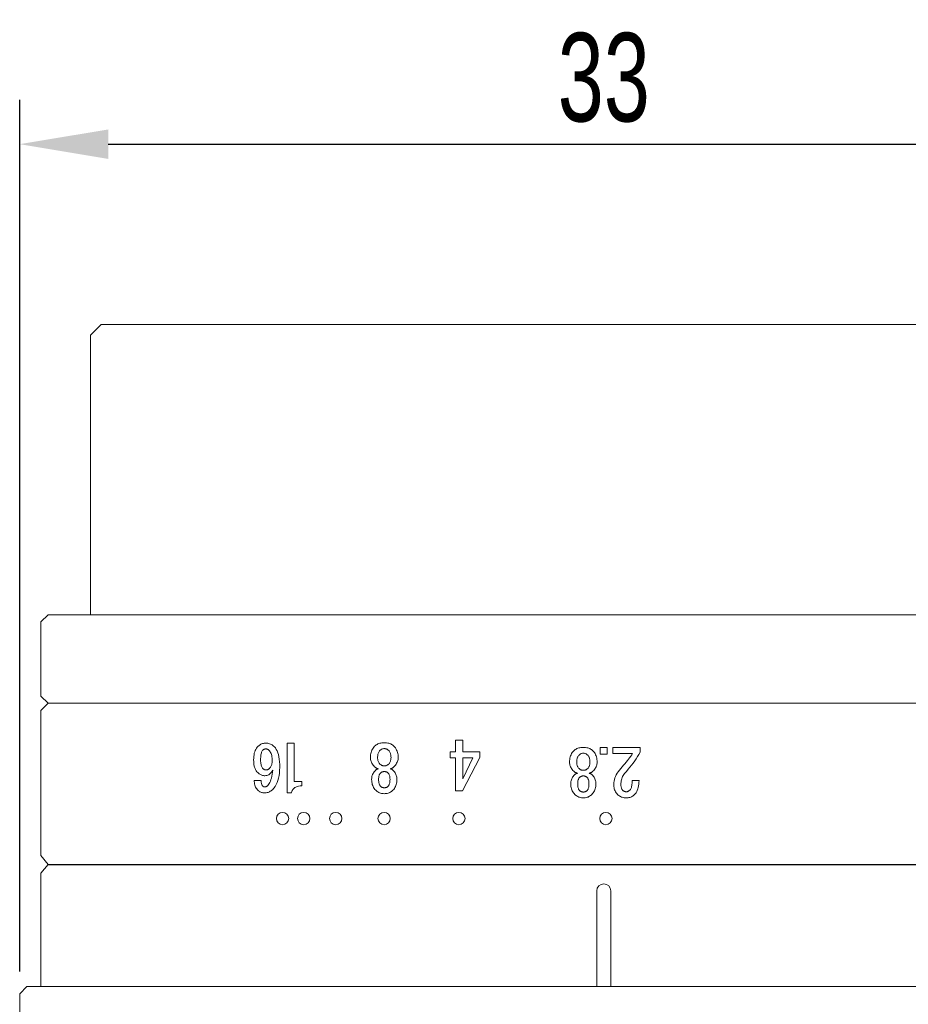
# Model space of a CAD drawing. Header units: millimetres. Extents: x -12 to 140, y 241 to 418.
# Tile 6 of 7: x 96 to 121, y 390 to 418. Entities that reach past the tile are written whole.
import ezdxf

# ---------------------------------------------------------------- set-up
doc = ezdxf.new("R2010")
doc.units = ezdxf.units.MM
doc.header["$LTSCALE"] = 19.36
doc.header["$PDMODE"] = 3
doc.header["$PDSIZE"] = 8
doc.layers.get('0').update_dxf_attribs({"linetype": 'CONTINUOUS'})
doc.layers.get('Defpoints').update_dxf_attribs({"linetype": 'CONTINUOUS'})
doc.layers.add('1', color=7, linetype='CONTINUOUS', true_color=0xffffff)
doc.layers.add('22', color=7, linetype='CONTINUOUS', lineweight=15)
doc.layers.add('標注線', color=7, linetype='CONTINUOUS')
doc.styles.get("Standard").update_dxf_attribs({"font": 'txt', "width": 0.7})
doc.dimstyles.new('ISO-25', dxfattribs={"dimtxt": 2.5, "dimasz": 2.5, "dimexe": 1.25, "dimexo": 0.625, "dimtad": 1, "dimdec": 4, "dimdsep": 46, "dimlunit": 6, "dimtxsty": 'STANDARD', "dimcen": 2.5, "dimadec": 0, "dimazin": 0, "dimtfac": 1, "dimtdec": 4, "dimtmove": 0, "dimatfit": 3, "dimfxl": 1, "dimtolj": 1, "dimtzin": 0, "dimarcsym": 0})

# ---------------------------------------------------------------- blocks, each defined once
blk = doc.blocks.new('*D95')
at = {"layer": 'Defpoints', "color": 0, "transparency": 16777216}
for p in [(128.592, 414.745), (95.592, 390.756), (128.592, 390.756)]:
    blk.add_point(p, dxfattribs=at)
at = {"layer": '標注線', "color": 0, "lineweight": -2, "transparency": 16777216}
for p, q in [((95.592, 391.381), (95.592, 415.995)), ((128.592, 391.381), (128.592, 415.995)), ((98.092, 414.745), (126.092, 414.745))]:
    blk.add_line(p, q, dxfattribs=at)
at = {"layer": '標注線', "color": 0, "transparency": 16777216}
for points in [[(98.092, 415.161), (98.092, 414.328), (95.592, 414.745)], [(126.092, 415.161), (126.092, 414.328), (128.592, 414.745)]]:
    blk.add_solid(points, dxfattribs=at)
at = {"layer": '標注線', "color": 0, "transparency": 16777216, "insert": (112.092, 416.62), "char_height": 2.5, "attachment_point": 5}
blk.add_mtext('33', dxfattribs=at)
blk = doc.blocks.new('*G79')
at = {"layer": '1', "color": 7, "linetype": 'Continuous', "lineweight": 15}
for p, q in [((41.799, 57.952), (41.799, 58.206)), ((41.799, 58.206), (42.043, 58.206)), ((42.043, 57.952), (41.799, 57.952)), ((42.043, 58.206), (42.043, 57.952))]:
    blk.add_line(p, q, dxfattribs=at)
blk = doc.blocks.new('*G80')
at = {"layer": '1', "color": 7, "linetype": 'Continuous', "lineweight": 15}
for p, q in [((41.799, 58.415), (41.799, 59.379)), ((41.799, 59.379), (41.972, 59.379)), ((42.977, 59.098), (42.977, 59.343)), ((42.016, 59.116), (42.016, 58.415)), ((42.016, 58.415), (41.799, 58.415))]:
    blk.add_line(p, q, dxfattribs=at)
for points in [[(41.972, 59.379), (42.051, 59.336), (42.129, 59.29), (42.206, 59.241), (42.282, 59.19), (42.358, 59.136), (42.433, 59.079), (42.508, 59.02), (42.581, 58.959), (42.655, 58.895), (42.727, 58.828)], [(42.977, 59.343), (43.046, 59.34), (43.111, 59.334), (43.172, 59.325), (43.229, 59.313), (43.282, 59.299), (43.331, 59.281), (43.375, 59.261), (43.416, 59.238), (43.452, 59.212), (43.484, 59.184)], [(42.553, 58.691), (42.494, 58.742), (42.437, 58.791), (42.38, 58.838), (42.325, 58.884), (42.271, 58.927), (42.218, 58.969), (42.166, 59.009), (42.115, 59.046), (42.065, 59.082), (42.016, 59.116)], [(43.316, 59.024), (43.299, 59.039), (43.279, 59.051), (43.254, 59.062), (43.226, 59.072), (43.194, 59.08), (43.158, 59.087), (43.119, 59.092), (43.075, 59.095), (43.028, 59.098), (42.977, 59.098)], [(43.381, 58.897), (43.381, 58.91), (43.379, 58.922), (43.376, 58.935), (43.371, 58.947), (43.365, 58.96), (43.358, 58.973), (43.349, 58.986), (43.34, 58.998), (43.328, 59.011), (43.316, 59.024)], [(43.484, 59.184), (43.506, 59.16), (43.526, 59.135), (43.543, 59.108), (43.558, 59.08), (43.57, 59.05), (43.581, 59.019), (43.589, 58.986), (43.594, 58.952), (43.598, 58.916), (43.599, 58.879)], [(43.108, 58.442), (43.054, 58.444), (43, 58.452), (42.945, 58.464), (42.89, 58.482), (42.834, 58.504), (42.779, 58.532), (42.723, 58.564), (42.666, 58.601), (42.61, 58.643), (42.553, 58.691)], [(42.727, 58.828), (42.764, 58.803), (42.801, 58.78), (42.839, 58.76), (42.877, 58.743), (42.916, 58.729), (42.955, 58.717), (42.995, 58.708), (43.035, 58.701), (43.076, 58.697), (43.117, 58.696)], [(43.117, 58.696), (43.145, 58.697), (43.171, 58.699), (43.197, 58.702), (43.22, 58.708), (43.243, 58.714), (43.264, 58.723), (43.283, 58.732), (43.302, 58.743), (43.319, 58.756), (43.334, 58.77)], [(43.334, 58.77), (43.343, 58.78), (43.351, 58.79), (43.358, 58.801), (43.364, 58.813), (43.37, 58.826), (43.374, 58.839), (43.377, 58.852), (43.38, 58.867), (43.381, 58.881), (43.381, 58.897)], [(43.599, 58.879), (43.598, 58.844), (43.594, 58.809), (43.588, 58.776), (43.579, 58.744), (43.568, 58.713), (43.554, 58.683), (43.538, 58.654), (43.52, 58.627), (43.499, 58.6), (43.475, 58.575)], [(43.475, 58.575), (43.448, 58.55), (43.418, 58.527), (43.386, 58.507), (43.353, 58.49), (43.317, 58.475), (43.279, 58.463), (43.24, 58.454), (43.198, 58.447), (43.154, 58.443), (43.108, 58.442)]]:
    blk.add_lwpolyline(points, dxfattribs=at)
blk = doc.blocks.new('*G81')
at = {"layer": '1', "color": 7, "linetype": 'Continuous', "lineweight": 15}
for p, q in [((43.09, 57.803), (43.099, 57.803)), ((43.099, 57.559), (43.09, 57.559)), ((43.09, 57.156), (43.099, 57.156)), ((43.099, 56.911), (43.09, 56.911))]:
    blk.add_line(p, q, dxfattribs=at)
for points in [[(41.799, 57.357), (41.8, 57.4), (41.804, 57.44), (41.81, 57.479), (41.819, 57.516), (41.83, 57.551), (41.843, 57.584), (41.859, 57.615), (41.878, 57.645), (41.899, 57.672), (41.922, 57.698)], [(41.922, 57.698), (41.953, 57.727), (41.987, 57.752), (42.022, 57.775), (42.059, 57.794), (42.098, 57.811), (42.14, 57.824), (42.183, 57.835), (42.229, 57.842), (42.276, 57.847), (42.326, 57.848)], [(42.326, 57.595), (42.293, 57.594), (42.261, 57.591), (42.231, 57.587), (42.204, 57.581), (42.177, 57.574), (42.153, 57.565), (42.13, 57.554), (42.109, 57.542), (42.09, 57.527), (42.072, 57.512)], [(42.326, 57.848), (42.36, 57.847), (42.394, 57.842), (42.427, 57.835), (42.46, 57.824), (42.492, 57.811), (42.524, 57.794), (42.556, 57.775), (42.587, 57.752), (42.618, 57.727), (42.648, 57.698)], [(42.552, 57.512), (42.535, 57.527), (42.516, 57.542), (42.497, 57.554), (42.476, 57.565), (42.454, 57.574), (42.431, 57.581), (42.406, 57.587), (42.381, 57.591), (42.354, 57.594), (42.326, 57.595)], [(42.648, 57.698), (42.661, 57.685), (42.672, 57.671), (42.683, 57.658), (42.692, 57.644), (42.7, 57.63), (42.707, 57.617), (42.712, 57.603), (42.717, 57.589), (42.72, 57.575), (42.723, 57.561)], [(42.723, 57.561), (42.724, 57.573), (42.727, 57.585), (42.73, 57.597), (42.734, 57.608), (42.739, 57.619), (42.745, 57.63), (42.751, 57.641), (42.759, 57.651), (42.767, 57.661), (42.777, 57.671)], [(42.777, 57.671), (42.804, 57.696), (42.832, 57.719), (42.86, 57.739), (42.89, 57.756), (42.921, 57.77), (42.953, 57.782), (42.986, 57.792), (43.02, 57.798), (43.054, 57.802), (43.09, 57.803)], [(43.099, 57.803), (43.145, 57.802), (43.189, 57.798), (43.232, 57.791), (43.272, 57.781), (43.31, 57.768), (43.347, 57.753), (43.382, 57.734), (43.415, 57.713), (43.446, 57.689), (43.475, 57.662)], [(43.475, 57.662), (43.499, 57.637), (43.52, 57.61), (43.538, 57.583), (43.554, 57.554), (43.568, 57.524), (43.579, 57.493), (43.588, 57.461), (43.594, 57.427), (43.598, 57.393), (43.599, 57.357)], [(41.922, 57.017), (41.899, 57.043), (41.878, 57.07), (41.859, 57.1), (41.843, 57.131), (41.83, 57.164), (41.819, 57.199), (41.81, 57.236), (41.804, 57.274), (41.8, 57.315), (41.799, 57.357)], [(42.072, 57.512), (42.06, 57.498), (42.049, 57.485), (42.039, 57.47), (42.031, 57.456), (42.024, 57.441), (42.018, 57.425), (42.013, 57.409), (42.01, 57.392), (42.008, 57.375), (42.007, 57.357)], [(42.007, 57.357), (42.008, 57.34), (42.01, 57.323), (42.013, 57.306), (42.018, 57.29), (42.024, 57.274), (42.031, 57.259), (42.039, 57.245), (42.049, 57.23), (42.06, 57.217), (42.072, 57.203)], [(42.617, 57.357), (42.616, 57.375), (42.614, 57.392), (42.611, 57.409), (42.607, 57.425), (42.601, 57.44), (42.594, 57.456), (42.585, 57.47), (42.575, 57.485), (42.564, 57.498), (42.552, 57.512)], [(42.552, 57.203), (42.564, 57.217), (42.575, 57.23), (42.585, 57.245), (42.594, 57.259), (42.601, 57.275), (42.607, 57.29), (42.611, 57.306), (42.614, 57.323), (42.616, 57.34), (42.617, 57.357)], [(42.873, 57.494), (42.862, 57.482), (42.853, 57.47), (42.844, 57.458), (42.837, 57.445), (42.831, 57.432), (42.826, 57.418), (42.822, 57.403), (42.819, 57.388), (42.817, 57.373), (42.817, 57.357)], [(42.817, 57.357), (42.817, 57.342), (42.819, 57.326), (42.822, 57.312), (42.826, 57.297), (42.831, 57.283), (42.837, 57.27), (42.844, 57.257), (42.853, 57.245), (42.862, 57.233), (42.873, 57.221)], [(43.09, 57.559), (43.061, 57.558), (43.033, 57.556), (43.007, 57.553), (42.982, 57.548), (42.96, 57.542), (42.939, 57.535), (42.92, 57.527), (42.902, 57.517), (42.887, 57.506), (42.873, 57.494)], [(43.334, 57.494), (43.32, 57.506), (43.304, 57.517), (43.286, 57.527), (43.265, 57.535), (43.243, 57.542), (43.218, 57.548), (43.192, 57.553), (43.163, 57.556), (43.132, 57.558), (43.099, 57.559)], [(43.39, 57.357), (43.39, 57.373), (43.388, 57.388), (43.385, 57.403), (43.381, 57.418), (43.376, 57.431), (43.37, 57.445), (43.363, 57.458), (43.354, 57.47), (43.345, 57.482), (43.334, 57.494)], [(43.334, 57.221), (43.345, 57.233), (43.354, 57.245), (43.363, 57.257), (43.37, 57.27), (43.376, 57.284), (43.381, 57.297), (43.385, 57.312), (43.388, 57.326), (43.39, 57.342), (43.39, 57.357)], [(43.599, 57.357), (43.598, 57.322), (43.594, 57.287), (43.588, 57.254), (43.579, 57.222), (43.568, 57.191), (43.554, 57.161), (43.538, 57.132), (43.52, 57.105), (43.499, 57.078), (43.475, 57.053)], [(42.326, 56.866), (42.276, 56.868), (42.229, 56.872), (42.183, 56.88), (42.14, 56.89), (42.099, 56.904), (42.059, 56.921), (42.022, 56.94), (41.987, 56.963), (41.954, 56.988), (41.922, 57.017)], [(42.072, 57.203), (42.09, 57.188), (42.109, 57.173), (42.13, 57.161), (42.153, 57.15), (42.177, 57.141), (42.204, 57.133), (42.232, 57.128), (42.261, 57.123), (42.293, 57.121), (42.326, 57.12)], [(42.326, 57.12), (42.354, 57.121), (42.381, 57.123), (42.406, 57.128), (42.43, 57.133), (42.454, 57.141), (42.476, 57.15), (42.496, 57.161), (42.516, 57.173), (42.535, 57.188), (42.552, 57.203)], [(42.648, 57.017), (42.618, 56.988), (42.587, 56.963), (42.556, 56.94), (42.524, 56.921), (42.492, 56.904), (42.46, 56.89), (42.427, 56.88), (42.394, 56.872), (42.36, 56.868), (42.326, 56.866)], [(42.723, 57.154), (42.72, 57.14), (42.717, 57.126), (42.712, 57.112), (42.707, 57.098), (42.7, 57.085), (42.692, 57.071), (42.683, 57.057), (42.672, 57.044), (42.661, 57.03), (42.648, 57.017)], [(42.777, 57.044), (42.767, 57.054), (42.759, 57.064), (42.751, 57.074), (42.745, 57.085), (42.739, 57.096), (42.734, 57.107), (42.73, 57.118), (42.727, 57.13), (42.724, 57.142), (42.723, 57.154)], [(43.09, 56.911), (43.055, 56.913), (43.02, 56.917), (42.986, 56.923), (42.953, 56.932), (42.921, 56.944), (42.891, 56.959), (42.861, 56.976), (42.832, 56.996), (42.804, 57.019), (42.777, 57.044)], [(42.873, 57.221), (42.887, 57.209), (42.902, 57.198), (42.92, 57.188), (42.939, 57.18), (42.96, 57.172), (42.982, 57.166), (43.007, 57.162), (43.033, 57.159), (43.061, 57.157), (43.09, 57.156)], [(43.099, 57.156), (43.132, 57.157), (43.163, 57.159), (43.192, 57.162), (43.218, 57.166), (43.243, 57.172), (43.265, 57.18), (43.285, 57.188), (43.304, 57.198), (43.32, 57.209), (43.334, 57.221)], [(43.475, 57.053), (43.446, 57.026), (43.415, 57.002), (43.382, 56.981), (43.347, 56.962), (43.31, 56.947), (43.272, 56.934), (43.231, 56.924), (43.189, 56.917), (43.145, 56.913), (43.099, 56.911)]]:
    blk.add_lwpolyline(points, dxfattribs=at)
blk = doc.blocks.new('*G83')
at = {"layer": '1', "color": 7, "linetype": 'Continuous', "lineweight": 15}
for p, q in [((42.212, 53.845), (42.212, 54.447)), ((42.212, 54.447), (42.412, 54.447)), ((42.412, 54.447), (43.599, 53.836)), ((43.174, 53.845), (42.43, 54.203)), ((42.43, 54.203), (42.43, 53.845)), ((41.799, 53.845), (42.029, 53.845)), ((41.799, 53.591), (41.799, 53.845)), ((42.212, 53.591), (41.799, 53.591)), ((42.029, 53.845), (42.212, 53.845)), ((42.212, 53.402), (42.212, 53.591)), ((42.43, 53.845), (43.174, 53.845)), ((43.599, 53.591), (42.43, 53.591)), ((42.43, 53.591), (42.43, 53.402)), ((43.599, 53.836), (43.599, 53.591)), ((42.43, 53.402), (42.212, 53.402))]:
    blk.add_line(p, q, dxfattribs=at)
blk = doc.blocks.new('*G82')
blk.add_blockref('*G83', (0, 0))
blk = doc.blocks.new('*G85')
at = {"layer": '1', "color": 7, "linetype": 'Continuous', "lineweight": 15}
for p, q in [((43.09, 50.901), (43.099, 50.901)), ((43.099, 50.656), (43.09, 50.656)), ((43.09, 50.253), (43.099, 50.253)), ((43.099, 50.008), (43.09, 50.008))]:
    blk.add_line(p, q, dxfattribs=at)
for points in [[(41.799, 50.455), (41.8, 50.497), (41.804, 50.538), (41.81, 50.576), (41.818, 50.613), (41.83, 50.648), (41.843, 50.681), (41.859, 50.713), (41.878, 50.742), (41.899, 50.769), (41.922, 50.795)], [(41.922, 50.795), (41.953, 50.824), (41.986, 50.849), (42.022, 50.872), (42.059, 50.891), (42.098, 50.908), (42.14, 50.921), (42.183, 50.932), (42.229, 50.94), (42.276, 50.944), (42.326, 50.946)], [(42.326, 50.946), (42.36, 50.944), (42.393, 50.94), (42.427, 50.932), (42.46, 50.921), (42.492, 50.908), (42.524, 50.891), (42.556, 50.872), (42.587, 50.849), (42.617, 50.824), (42.648, 50.795)], [(42.648, 50.795), (42.66, 50.782), (42.672, 50.768), (42.682, 50.755), (42.692, 50.741), (42.7, 50.728), (42.707, 50.714), (42.712, 50.7), (42.717, 50.686), (42.72, 50.672), (42.722, 50.658)], [(42.722, 50.658), (42.724, 50.67), (42.726, 50.682), (42.73, 50.694), (42.734, 50.705), (42.739, 50.716), (42.745, 50.727), (42.751, 50.738), (42.759, 50.748), (42.767, 50.758), (42.776, 50.768)], [(42.776, 50.768), (42.803, 50.793), (42.831, 50.816), (42.86, 50.836), (42.89, 50.853), (42.921, 50.867), (42.953, 50.879), (42.986, 50.889), (43.019, 50.895), (43.054, 50.899), (43.09, 50.901)], [(43.099, 50.901), (43.145, 50.899), (43.189, 50.895), (43.231, 50.888), (43.272, 50.878), (43.31, 50.865), (43.347, 50.85), (43.382, 50.831), (43.415, 50.81), (43.446, 50.786), (43.475, 50.759)], [(43.475, 50.759), (43.499, 50.734), (43.52, 50.707), (43.538, 50.68), (43.554, 50.651), (43.568, 50.621), (43.579, 50.59), (43.588, 50.558), (43.594, 50.525), (43.598, 50.49), (43.599, 50.455)], [(41.922, 50.114), (41.899, 50.14), (41.878, 50.167), (41.859, 50.197), (41.843, 50.228), (41.83, 50.261), (41.818, 50.296), (41.81, 50.333), (41.804, 50.372), (41.8, 50.412), (41.799, 50.455)], [(42.072, 50.609), (42.06, 50.596), (42.049, 50.582), (42.039, 50.568), (42.031, 50.553), (42.023, 50.538), (42.018, 50.522), (42.013, 50.506), (42.01, 50.489), (42.008, 50.472), (42.007, 50.455)], [(42.007, 50.455), (42.008, 50.437), (42.01, 50.42), (42.013, 50.403), (42.018, 50.387), (42.023, 50.372), (42.031, 50.356), (42.039, 50.342), (42.049, 50.328), (42.06, 50.314), (42.072, 50.301)], [(42.326, 50.692), (42.292, 50.691), (42.261, 50.688), (42.231, 50.684), (42.203, 50.679), (42.177, 50.671), (42.153, 50.662), (42.13, 50.651), (42.109, 50.639), (42.09, 50.625), (42.072, 50.609)], [(42.552, 50.609), (42.534, 50.625), (42.516, 50.639), (42.496, 50.651), (42.476, 50.662), (42.454, 50.671), (42.43, 50.679), (42.406, 50.684), (42.38, 50.688), (42.354, 50.691), (42.326, 50.692)], [(42.617, 50.455), (42.616, 50.472), (42.614, 50.489), (42.611, 50.506), (42.606, 50.522), (42.601, 50.538), (42.593, 50.553), (42.585, 50.568), (42.575, 50.582), (42.564, 50.596), (42.552, 50.609)], [(42.552, 50.301), (42.564, 50.314), (42.575, 50.328), (42.585, 50.342), (42.593, 50.357), (42.601, 50.372), (42.606, 50.387), (42.611, 50.403), (42.614, 50.42), (42.616, 50.437), (42.617, 50.455)], [(42.873, 50.591), (42.862, 50.579), (42.852, 50.567), (42.844, 50.555), (42.837, 50.542), (42.831, 50.529), (42.825, 50.515), (42.822, 50.501), (42.819, 50.486), (42.817, 50.47), (42.816, 50.455)], [(42.816, 50.455), (42.817, 50.439), (42.819, 50.423), (42.822, 50.409), (42.825, 50.394), (42.831, 50.381), (42.837, 50.367), (42.844, 50.354), (42.852, 50.342), (42.862, 50.33), (42.873, 50.319)], [(43.09, 50.656), (43.06, 50.655), (43.032, 50.653), (43.006, 50.65), (42.982, 50.645), (42.959, 50.64), (42.939, 50.632), (42.919, 50.624), (42.902, 50.614), (42.886, 50.603), (42.873, 50.591)], [(43.334, 50.591), (43.32, 50.603), (43.304, 50.614), (43.285, 50.624), (43.265, 50.632), (43.243, 50.64), (43.218, 50.645), (43.191, 50.65), (43.163, 50.653), (43.132, 50.655), (43.099, 50.656)], [(43.39, 50.455), (43.39, 50.47), (43.388, 50.486), (43.385, 50.5), (43.381, 50.515), (43.376, 50.529), (43.37, 50.542), (43.363, 50.555), (43.354, 50.567), (43.345, 50.579), (43.334, 50.591)], [(43.334, 50.319), (43.345, 50.33), (43.354, 50.342), (43.363, 50.354), (43.37, 50.367), (43.376, 50.381), (43.381, 50.395), (43.385, 50.409), (43.388, 50.424), (43.39, 50.439), (43.39, 50.455)], [(43.599, 50.455), (43.598, 50.419), (43.594, 50.385), (43.588, 50.351), (43.579, 50.319), (43.568, 50.288), (43.554, 50.258), (43.538, 50.23), (43.52, 50.202), (43.499, 50.176), (43.475, 50.15)], [(42.326, 49.963), (42.276, 49.965), (42.229, 49.969), (42.183, 49.977), (42.14, 49.988), (42.098, 50.001), (42.059, 50.018), (42.022, 50.037), (41.987, 50.06), (41.953, 50.086), (41.922, 50.114)], [(42.072, 50.301), (42.09, 50.285), (42.109, 50.271), (42.13, 50.258), (42.153, 50.247), (42.177, 50.238), (42.203, 50.231), (42.231, 50.225), (42.261, 50.221), (42.293, 50.218), (42.326, 50.217)], [(42.326, 50.217), (42.354, 50.218), (42.38, 50.221), (42.406, 50.225), (42.43, 50.231), (42.453, 50.238), (42.475, 50.247), (42.496, 50.258), (42.516, 50.271), (42.534, 50.285), (42.552, 50.301)], [(42.648, 50.114), (42.617, 50.086), (42.587, 50.06), (42.555, 50.037), (42.524, 50.018), (42.492, 50.001), (42.459, 49.988), (42.427, 49.977), (42.393, 49.969), (42.36, 49.965), (42.326, 49.963)], [(42.722, 50.251), (42.72, 50.237), (42.717, 50.223), (42.712, 50.209), (42.707, 50.196), (42.7, 50.182), (42.692, 50.168), (42.682, 50.155), (42.672, 50.141), (42.66, 50.128), (42.648, 50.114)], [(42.776, 50.141), (42.767, 50.151), (42.759, 50.161), (42.751, 50.171), (42.745, 50.182), (42.739, 50.193), (42.734, 50.204), (42.73, 50.215), (42.726, 50.227), (42.724, 50.239), (42.722, 50.251)], [(43.09, 50.008), (43.054, 50.01), (43.02, 50.014), (42.986, 50.02), (42.953, 50.03), (42.921, 50.042), (42.89, 50.056), (42.86, 50.074), (42.831, 50.093), (42.803, 50.116), (42.776, 50.141)], [(42.873, 50.319), (42.886, 50.306), (42.902, 50.295), (42.92, 50.285), (42.939, 50.277), (42.96, 50.27), (42.982, 50.264), (43.007, 50.259), (43.033, 50.256), (43.06, 50.254), (43.09, 50.253)], [(43.099, 50.253), (43.132, 50.254), (43.163, 50.256), (43.191, 50.259), (43.218, 50.264), (43.242, 50.27), (43.265, 50.277), (43.285, 50.285), (43.304, 50.295), (43.32, 50.306), (43.334, 50.319)], [(43.475, 50.15), (43.446, 50.123), (43.415, 50.099), (43.382, 50.078), (43.347, 50.059), (43.31, 50.044), (43.272, 50.031), (43.231, 50.021), (43.189, 50.014), (43.145, 50.01), (43.099, 50.008)]]:
    blk.add_lwpolyline(points, dxfattribs=at)
blk = doc.blocks.new('*G84')
blk.add_blockref('*G85', (0, 0))
blk = doc.blocks.new('*G86')
at = {"layer": '1', "color": 7, "linetype": 'Continuous', "lineweight": 15}
for p, q in [((42.805, 49.38), (42.805, 49.574)), ((42.805, 49.574), (42.917, 49.574)), ((41.799, 49.38), (42.322, 49.38)), ((41.799, 49.196), (41.799, 49.38)), ((43.099, 49.196), (41.799, 49.196)), ((42.322, 49.38), (42.805, 49.38)), ((43.099, 49.305), (43.099, 49.196))]:
    blk.add_line(p, q, dxfattribs=at)
blk.add_lwpolyline([(42.917, 49.574), (42.919, 49.53), (42.924, 49.49), (42.933, 49.453), (42.946, 49.421), (42.963, 49.392), (42.983, 49.367), (43.006, 49.346), (43.033, 49.328), (43.064, 49.315), (43.099, 49.305)], dxfattribs=at)
blk = doc.blocks.new('*G87')
at = {"layer": '1', "color": 7, "linetype": 'Continuous', "lineweight": 15}
blk.add_line((42.773, 48.329), (42.773, 48.512), dxfattribs=at)
for points in [[(41.895, 48.858), (41.925, 48.885), (41.961, 48.909), (42.002, 48.93), (42.048, 48.948), (42.1, 48.964), (42.156, 48.976), (42.218, 48.986), (42.284, 48.993), (42.356, 48.998), (42.433, 48.999)], [(42.433, 48.999), (42.509, 48.997), (42.581, 48.991), (42.649, 48.982), (42.713, 48.968), (42.774, 48.951), (42.83, 48.929), (42.882, 48.904), (42.931, 48.875), (42.975, 48.843), (43.016, 48.806)], [(41.799, 48.644), (41.8, 48.668), (41.803, 48.691), (41.807, 48.713), (41.814, 48.735), (41.823, 48.757), (41.833, 48.778), (41.846, 48.798), (41.86, 48.819), (41.876, 48.838), (41.895, 48.858)], [(41.983, 48.717), (41.977, 48.71), (41.971, 48.703), (41.966, 48.695), (41.962, 48.688), (41.958, 48.68), (41.955, 48.672), (41.953, 48.664), (41.951, 48.655), (41.95, 48.647), (41.949, 48.638)], [(42.264, 48.803), (42.226, 48.802), (42.19, 48.799), (42.157, 48.795), (42.126, 48.789), (42.097, 48.781), (42.07, 48.772), (42.045, 48.761), (42.022, 48.748), (42.002, 48.733), (41.983, 48.717)], [(42.46, 48.73), (42.444, 48.744), (42.428, 48.756), (42.411, 48.767), (42.393, 48.776), (42.374, 48.784), (42.354, 48.791), (42.333, 48.796), (42.311, 48.8), (42.288, 48.802), (42.264, 48.803)], [(42.5, 48.638), (42.5, 48.648), (42.499, 48.658), (42.497, 48.668), (42.494, 48.677), (42.49, 48.686), (42.486, 48.696), (42.48, 48.704), (42.474, 48.713), (42.467, 48.722), (42.46, 48.73)], [(42.908, 48.684), (42.884, 48.705), (42.857, 48.724), (42.827, 48.741), (42.792, 48.756), (42.753, 48.77), (42.711, 48.783), (42.664, 48.793), (42.614, 48.802), (42.56, 48.81), (42.502, 48.816)], [(42.502, 48.816), (42.53, 48.802), (42.555, 48.787), (42.578, 48.77), (42.597, 48.752), (42.614, 48.733), (42.627, 48.711), (42.637, 48.689), (42.645, 48.665), (42.649, 48.639), (42.651, 48.612)], [(42.942, 48.605), (42.941, 48.614), (42.94, 48.623), (42.939, 48.631), (42.936, 48.64), (42.933, 48.648), (42.929, 48.655), (42.925, 48.663), (42.92, 48.67), (42.914, 48.677), (42.908, 48.684)], [(43.016, 48.806), (43.032, 48.789), (43.046, 48.771), (43.058, 48.752), (43.069, 48.733), (43.078, 48.713), (43.086, 48.692), (43.091, 48.67), (43.096, 48.647), (43.098, 48.623), (43.099, 48.599)], [(41.882, 48.431), (41.866, 48.448), (41.852, 48.466), (41.839, 48.485), (41.829, 48.505), (41.82, 48.526), (41.812, 48.548), (41.806, 48.57), (41.802, 48.594), (41.8, 48.619), (41.799, 48.644)], [(42.238, 48.316), (42.191, 48.317), (42.147, 48.32), (42.105, 48.326), (42.065, 48.334), (42.028, 48.345), (41.994, 48.357), (41.962, 48.372), (41.933, 48.39), (41.906, 48.409), (41.882, 48.431)], [(41.949, 48.638), (41.95, 48.629), (41.951, 48.62), (41.953, 48.611), (41.956, 48.603), (41.96, 48.594), (41.964, 48.586), (41.969, 48.577), (41.975, 48.569), (41.982, 48.561), (41.99, 48.553)], [(41.99, 48.553), (42.002, 48.542), (42.017, 48.533), (42.035, 48.525), (42.055, 48.518), (42.079, 48.512), (42.105, 48.508), (42.134, 48.504), (42.166, 48.501), (42.2, 48.499), (42.238, 48.499)], [(42.238, 48.499), (42.27, 48.5), (42.301, 48.501), (42.329, 48.504), (42.355, 48.509), (42.379, 48.514), (42.401, 48.521), (42.42, 48.528), (42.438, 48.537), (42.453, 48.548), (42.466, 48.559)], [(42.568, 48.425), (42.545, 48.404), (42.52, 48.385), (42.492, 48.369), (42.463, 48.355), (42.431, 48.343), (42.397, 48.333), (42.36, 48.325), (42.322, 48.32), (42.281, 48.317), (42.238, 48.316)], [(42.466, 48.559), (42.473, 48.566), (42.478, 48.573), (42.483, 48.581), (42.488, 48.588), (42.492, 48.596), (42.495, 48.604), (42.497, 48.612), (42.499, 48.62), (42.5, 48.629), (42.5, 48.638)], [(42.651, 48.612), (42.65, 48.591), (42.648, 48.571), (42.643, 48.551), (42.638, 48.532), (42.63, 48.513), (42.621, 48.494), (42.61, 48.476), (42.598, 48.459), (42.584, 48.441), (42.568, 48.425)], [(42.773, 48.512), (42.794, 48.512), (42.813, 48.514), (42.831, 48.516), (42.848, 48.518), (42.863, 48.522), (42.877, 48.527), (42.89, 48.532), (42.902, 48.538), (42.912, 48.545), (42.921, 48.553)], [(43.036, 48.431), (43.016, 48.413), (42.994, 48.396), (42.972, 48.382), (42.948, 48.369), (42.922, 48.358), (42.895, 48.348), (42.867, 48.341), (42.837, 48.335), (42.806, 48.331), (42.773, 48.329)], [(42.921, 48.553), (42.925, 48.557), (42.928, 48.562), (42.931, 48.566), (42.934, 48.571), (42.937, 48.576), (42.938, 48.582), (42.94, 48.587), (42.941, 48.593), (42.942, 48.599), (42.942, 48.605)], [(43.099, 48.599), (43.098, 48.578), (43.096, 48.559), (43.093, 48.54), (43.089, 48.522), (43.083, 48.505), (43.076, 48.488), (43.068, 48.473), (43.058, 48.458), (43.048, 48.444), (43.036, 48.431)]]:
    blk.add_lwpolyline(points, dxfattribs=at)

msp = doc.modelspace()

# ---------------------------------------------------------------- linework, layer by layer
at = {"layer": '1', "color": 7, "linetype": 'Continuous', "lineweight": 20}
for p, q in [((97.892, 409.656), (97.592, 409.356)), ((126.292, 409.656), (97.892, 409.656)), ((97.592, 401.456), (97.592, 409.356)), ((96.392, 401.456), (96.192, 401.256)), ((96.192, 401.256), (96.192, 399.156)), ((96.392, 401.456), (127.792, 401.456)), ((96.192, 398.756), (96.192, 394.656)), ((96.192, 394.656), (96.392, 394.406)), ((96.392, 394.406), (96.192, 394.156)), ((96.192, 390.956), (96.192, 394.156)), ((95.792, 390.956), (95.592, 390.756)), ((95.792, 390.956), (128.392, 390.956)), ((95.592, 390.756), (95.592, 379.856))]:
    msp.add_line(p, q, dxfattribs=at)
at = {"layer": '1', "color": 7, "linetype": 'Continuous', "lineweight": 15}
for p, q in [((96.392, 398.956), (96.192, 399.156)), ((96.392, 398.956), (96.192, 398.756)), ((96.392, 398.956), (127.792, 398.956)), ((111.892, 390.956), (111.892, 393.656)), ((112.292, 390.956), (112.292, 393.656))]:
    msp.add_line(p, q, dxfattribs=at)
for centre in [(103.017, 395.702), (103.615, 395.702), (104.519, 395.702), (105.886, 395.702), (107.999, 395.702), (112.151, 395.702)]:
    msp.add_circle(centre, 0.175, dxfattribs=at)
at = {"layer": '22', "color": 7, "linetype": 'Continuous', "lineweight": 15}
msp.add_arc((112.092, 393.656), 0.2, 0, 180, dxfattribs=at)
at = {"layer": '標注線'}
msp.add_line((96.392, 394.406), (127.792, 394.406), dxfattribs=at)

# ---------------------------------------------------------------- block references
at = {"rotation": 270}
for name, p, xscale, yscale, zscale in [('*G82', (65.032, 431.359), 0.8, 0.8, 0.8), ('*G87', (50.019, 442.974), 1.08, 1.08, 1.08), ('*G86', (50.019, 442.974), 1.08, 1.08, 1.08), ('*G84', (65.528, 431.283), 0.8, 0.8, 0.8), ('*G81', (66.087, 430.816), 0.7920000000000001, 0.7920000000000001, 0.7920000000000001), ('*G79', (66.087, 430.816), 0.7920000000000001, 0.7920000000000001, 0.7920000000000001), ('*G80', (66.087, 430.816), 0.7920000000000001, 0.7920000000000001, 0.7920000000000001)]:
    msp.add_blockref(name, p, dxfattribs=dict(at, xscale=xscale, yscale=yscale, zscale=zscale))

# ---------------------------------------------------------------- dimensions: what is measured, and where the dimension line sits
at = {"layer": '標注線'}
dim = msp.add_linear_dim(base=(128.592, 414.745), p1=(95.592, 390.756), p2=(128.592, 390.756), dimstyle='ISO-25', override={"dimdec": 2, "dimdsep": 44, "dimlunit": 2, "dimtdec": 2, "dimtolj": 0, "dimtzin": 8}, dxfattribs=at)
dim.commit()
dim.dimension.update_dxf_attribs({"geometry": '*D95', "text_midpoint": (112.092, 416.62)})

doc.saveas('drawing.dxf')
